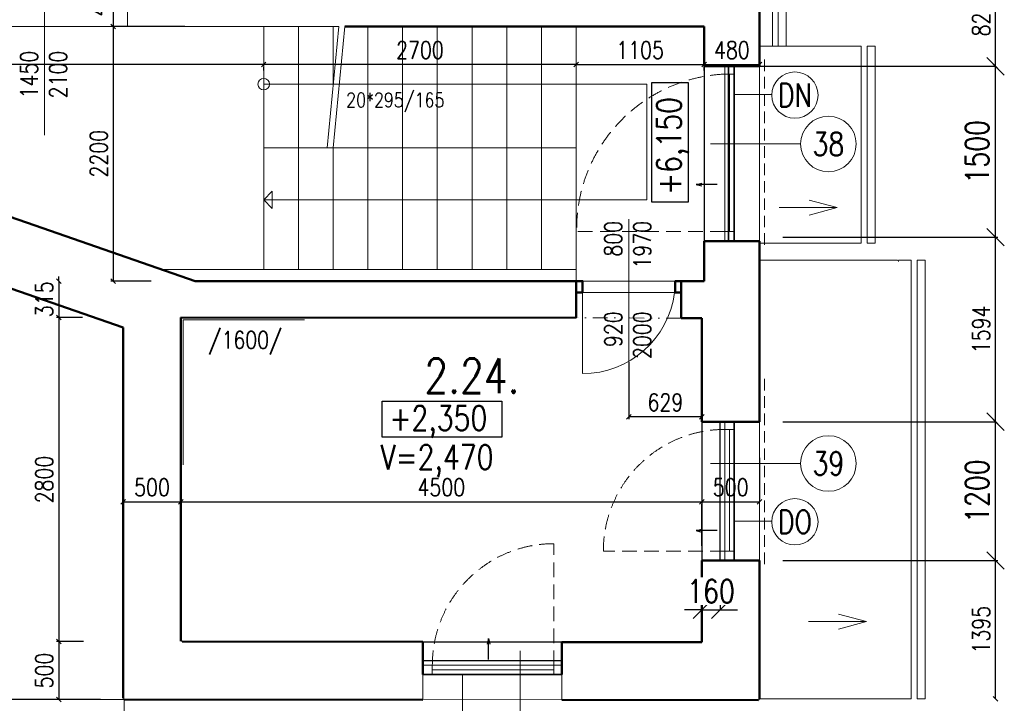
# Model space of a CAD drawing. Header units: millimetres. Extents: x -238874 to 551972, y -298952 to 658415.
# Tile 198 of 256: x 23075 to 31582, y 152673 to 158579. Entities that reach past the tile are written whole.
import ezdxf
from ezdxf.enums import TextEntityAlignment as Align

# ---------------------------------------------------------------- set-up
doc = ezdxf.new("R2010")
doc.units = ezdxf.units.MM
doc.header["$LTSCALE"] = 20
for name, pattern in [('DASHED', [0.75, 0.5, -0.25]), ('DIVIDE2', [15.875, 6.35, -3.175, 0, -3.175, 0, -3.175]), ('HIDDEN', [9.525, 6.35, -3.175])]:
    doc.linetypes.add(name, pattern=pattern)
for name, color, linetype in [('00_HEDVIKA _KRESBA', 1, 'Continuous'), ('CZ', 255, 'Continuous'), ('KOTY', 8, 'Continuous')]:
    doc.layers.add(name, color=color, linetype=linetype)
doc.layers.add('00_HEDVIKA_DEMOLICE', color=2, linetype='Continuous', lineweight=30, transparency=0.3)
doc.layers.add('CKOKNA OTEVÍRÁNÍ', color=51, linetype='HIDDEN', lineweight=18, transparency=0.5)
for name, color, linetype, lineweight in [('00_HEDVIKA_OBRYS', 1, 'Continuous', 50), ('CKBUBLINY', 1, 'Continuous', 18), ('CKBUBLINY DEMOLICE', 4, 'Continuous', 18), ('CKBUBLINY_POPIS', 3, 'Continuous', 25), ('CKKOTY', 3, 'Continuous', 18), ('CKOKNA', 30, 'Continuous', 18), ('CKSYMBOLY', 21, 'Continuous', 25), ('HEDVIKA_OKNA_PARAPET', 70, 'Continuous', 18), ('NOSNÉ', 8, 'Continuous', 50), ('PRUCHODY', 7, 'Continuous', 18)]:
    doc.layers.add(name, color=color, linetype=linetype, lineweight=lineweight)
doc.styles.add('SIMPLEX', font='SIMPLEX.shx', dxfattribs={"width": 0.8, "bigfont": 'CAD13.shx'})
doc.styles.get("Standard").update_dxf_attribs({"font": 'simplex.shx', "width": 0.8})
doc.dimstyles.new('CADKON', dxfattribs={"dimscale": 100, "dimtxt": 2, "dimasz": 1.5, "dimexe": 0, "dimexo": 2, "dimgap": 0.6, "dimtad": 1, "dimrnd": 1, "dimtxsty": 'Standard', "dimblk1": 'OBLIQUE', "dimblk2": 'OBLIQUE', "dimsah": 1, "dimcen": 2.5, "dimadec": 1, "dimazin": 2, "dimtfac": 1, "dimtix": 1, "dimtmove": 2, "dimatfit": 3, "dimldrblk": 'OPEN30', "dimfxl": 5, "dimtfill": 1, "dimtolj": 1, "dimarcsym": 0})
doc.dimstyles.new('CKA', dxfattribs={"dimtxt": 200, "dimasz": 40, "dimexe": 20, "dimexo": 0.2, "dimgap": 50, "dimtad": 1, "dimdec": 0, "dimrnd": 1, "dimzin": 0, "dimdsep": 46, "dimtxsty": 'Standard', "dimblk1": 'OBLIQUE', "dimblk2": 'OBLIQUE', "dimsah": 1, "dimcen": 0.09, "dimclrd": 253, "dimclre": 253, "dimclrt": 253, "dimadec": 0, "dimazin": 0, "dimtfac": 1, "dimtdec": 0, "dimtix": 1, "dimtmove": 2, "dimatfit": 3, "dimfxl": 1, "dimtolj": 1, "dimtzin": 0, "dimarcsym": 0})

# ---------------------------------------------------------------- blocks, each defined once
blk = doc.blocks.new('_OBLIQUE')
at = {"color": 0, "linetype": 'ByBlock'}
blk.add_line((-0.5, -0.5), (0.5, 0.5), dxfattribs=at)
blk = doc.blocks.new('*D1477')
at = {"layer": 'DEFPOINTS', "color": 0, "transparency": 16777216}
for p in [(18497.3, 157817.5), (15102.7, 152705.9), (23978, 152705.9)]:
    blk.add_point(p, dxfattribs=at)
at = {"layer": 'KOTY', "lineweight": -2, "transparency": 16777216}
for p, q in [((15102.7, 157817.5), (15102.7, 152705.9)), ((23597.2, 152705.9), (15082.7, 152705.9))]:
    blk.add_line(p, q, dxfattribs=at)
at = {"layer": 'KOTY', "lineweight": -2, "transparency": 16777216, "xscale": 40, "yscale": 40, "zscale": 40}
for p, rotation in [((15102.7, 157817.5), 90), ((15102.7, 152705.9), 270)]:
    blk.add_blockref('_OBLIQUE', p, dxfattribs=dict(at, rotation=rotation))
at = {"layer": 'KOTY', "transparency": 16777216, "insert": (14977.7, 155261.7), "char_height": 150, "attachment_point": 5, "rotation": 90, "style": 'SIMPLEX'}
blk.add_mtext('\\A1;5112', dxfattribs=at)
blk = doc.blocks.new('*D1478')
at = {"layer": 'DEFPOINTS', "color": 0, "transparency": 16777216}
for p in [(19728, 158520.7), (17881.3, 152705.9), (23978, 152705.9)]:
    blk.add_point(p, dxfattribs=at)
at = {"layer": 'KOTY', "lineweight": -2, "transparency": 16777216}
for p, q in [((17881.3, 158520.7), (17881.3, 152705.9)), ((23597.2, 152705.9), (17861.3, 152705.9))]:
    blk.add_line(p, q, dxfattribs=at)
at = {"layer": 'KOTY', "lineweight": -2, "transparency": 16777216, "xscale": 40, "yscale": 40, "zscale": 40}
for p, rotation in [((17881.3, 158520.7), 90), ((17881.3, 152705.9), 270)]:
    blk.add_blockref('_OBLIQUE', p, dxfattribs=dict(at, rotation=rotation))
at = {"layer": 'KOTY', "transparency": 16777216, "insert": (17756.3, 155613.3), "char_height": 150, "attachment_point": 5, "rotation": 90, "style": 'SIMPLEX'}
blk.add_mtext('\\A1;5815', dxfattribs=at)
blk = doc.blocks.new('*D1479')
at = {"layer": 'DEFPOINTS', "color": 0, "transparency": 16777216}
for p in [(23968, 155920), (22685.8, 152705.9), (23968, 152705.9)]:
    blk.add_point(p, dxfattribs=at)
at = {"layer": 'KOTY', "lineweight": -2, "transparency": 16777216}
for p, q in [((22685.8, 155920), (22685.8, 152705.9)), ((23587.2, 152705.9), (22665.8, 152705.9))]:
    blk.add_line(p, q, dxfattribs=at)
at = {"layer": 'KOTY', "lineweight": -2, "transparency": 16777216, "xscale": 40, "yscale": 40, "zscale": 40}
for p, rotation in [((22685.8, 155920), 90), ((22685.8, 152705.9), 270)]:
    blk.add_blockref('_OBLIQUE', p, dxfattribs=dict(at, rotation=rotation))
at = {"layer": 'KOTY', "transparency": 16777216, "insert": (22560.8, 154312.9), "char_height": 150, "attachment_point": 5, "rotation": 90, "style": 'SIMPLEX'}
blk.add_mtext('\\A1;3214', dxfattribs=at)
blk = doc.blocks.new('*D1480')
at = {"layer": 'DEFPOINTS', "color": 0, "transparency": 16777216}
for p in [(19728, 158520.7), (25182.8, 158520.7), (19728, 158191.3)]:
    blk.add_point(p, dxfattribs=at)
at = {"layer": 'KOTY', "lineweight": -2, "transparency": 16777216}
for p, q in [((25182.8, 158191.3), (19728, 158191.3)), ((19728, 158139.9), (19728, 158171.3))]:
    blk.add_line(p, q, dxfattribs=at)
at = {"layer": 'KOTY', "lineweight": -2, "transparency": 16777216, "xscale": 40, "yscale": 40, "zscale": 40, "rotation": 180}
blk.add_blockref('_OBLIQUE', (19728, 158191.3), dxfattribs=at)
at = {"layer": 'KOTY', "lineweight": -2, "transparency": 16777216, "xscale": 40, "yscale": 40, "zscale": 40}
blk.add_blockref('_OBLIQUE', (25182.8, 158191.3), dxfattribs=at)
at = {"layer": 'KOTY', "transparency": 16777216, "insert": (22455.4, 158316.3), "char_height": 150, "attachment_point": 5, "style": 'SIMPLEX'}
blk.add_mtext('\\A1;5455', dxfattribs=at)
blk = doc.blocks.new('*D1481')
at = {"layer": 'DEFPOINTS', "color": 0, "transparency": 16777216}
for p in [(24119.7, 156320.7), (23411.8, 156005.9), (23997.4, 156005.9)]:
    blk.add_point(p, dxfattribs=at)
at = {"layer": 'KOTY', "lineweight": -2, "transparency": 16777216}
for p, q in [((23411.8, 156320.7), (23411.8, 156360.7)), ((23411.8, 156320.7), (23411.8, 156005.9)), ((23616.7, 156005.9), (23391.8, 156005.9)), ((23411.8, 156005.9), (23411.8, 155965.9))]:
    blk.add_line(p, q, dxfattribs=at)
at = {"layer": 'KOTY', "lineweight": -2, "transparency": 16777216, "xscale": 40, "yscale": 40, "zscale": 40}
for p, rotation in [((23411.8, 156320.7), 270), ((23411.8, 156005.9), 90)]:
    blk.add_blockref('_OBLIQUE', p, dxfattribs=dict(at, rotation=rotation))
at = {"layer": 'KOTY', "transparency": 16777216, "insert": (23286.8, 156163.3), "char_height": 150, "attachment_point": 5, "rotation": 90, "style": 'SIMPLEX'}
blk.add_mtext('\\A1;315', dxfattribs=at)
blk = doc.blocks.new('*D1488')
at = {"layer": 'DEFPOINTS', "color": 0, "transparency": 16777216}
for p in [(24882.8, 158520.7), (23882.3, 156320.7), (24590.2, 156320.7)]:
    blk.add_point(p, dxfattribs=at)
at = {"layer": 'KOTY', "lineweight": -2, "transparency": 16777216}
for p, q in [((23882.3, 158520.7), (23882.3, 156320.7)), ((24209.5, 156320.7), (23862.3, 156320.7))]:
    blk.add_line(p, q, dxfattribs=at)
at = {"layer": 'KOTY', "lineweight": -2, "transparency": 16777216, "xscale": 40, "yscale": 40, "zscale": 40}
for p, rotation in [((23882.3, 158520.7), 90), ((23882.3, 156320.7), 270)]:
    blk.add_blockref('_OBLIQUE', p, dxfattribs=dict(at, rotation=rotation))
at = {"layer": 'KOTY', "transparency": 16777216, "insert": (23757.3, 157420.7), "char_height": 150, "attachment_point": 5, "rotation": 90, "style": 'SIMPLEX'}
blk.add_mtext('\\A1;2200', dxfattribs=at)
blk = doc.blocks.new('*D1489')
at = {"layer": 'DEFPOINTS', "color": 0, "transparency": 16777216}
for p in [(29468, 156699.4), (31507.2, 156699.4), (29468, 155105.9)]:
    blk.add_point(p, dxfattribs=at)
at = {"layer": 'KOTY', "lineweight": -2, "transparency": 16777216}
for p, q in [((29848.7, 156699.4), (31527.2, 156699.4)), ((31507.2, 155105.9), (31507.2, 156699.4))]:
    blk.add_line(p, q, dxfattribs=at)
at = {"layer": 'KOTY', "lineweight": -2, "transparency": 16777216, "xscale": 40, "yscale": 40, "zscale": 40}
for p, rotation in [((31507.2, 156699.4), 90), ((31507.2, 155105.9), 270)]:
    blk.add_blockref('_OBLIQUE', p, dxfattribs=dict(at, rotation=rotation))
at = {"layer": 'KOTY', "transparency": 16777216, "insert": (31382.2, 155902.6), "char_height": 150, "attachment_point": 5, "rotation": 90, "style": 'SIMPLEX'}
blk.add_mtext('\\A1;1594', dxfattribs=at)
blk = doc.blocks.new('*D1490')
at = {"layer": 'CKKOTY', "color": 0, "lineweight": -2, "transparency": 16777216}
for p, q in [((29456.7, 158175.7), (31507.2, 158175.7)), ((31507.2, 156699.4), (31507.2, 158175.7)), ((29668, 156699.4), (31507.2, 156699.4))]:
    blk.add_line(p, q, dxfattribs=at)
at = {"layer": 'DEFPOINTS', "color": 0, "transparency": 16777216}
for p in [(29256.7, 158175.7), (31507.2, 158175.7), (29468, 156699.4)]:
    blk.add_point(p, dxfattribs=at)
at = {"layer": 'CKKOTY', "color": 0, "lineweight": -2, "transparency": 16777216, "xscale": 150, "yscale": 150, "zscale": 150}
for p, rotation in [((31507.2, 158175.7), 90), ((31507.2, 156699.4), 270)]:
    blk.add_blockref('_OBLIQUE', p, dxfattribs=dict(at, rotation=rotation))
at = {"layer": 'CKKOTY', "color": 0, "transparency": 16777216, "insert": (31347.2, 157437.6), "char_height": 200, "attachment_point": 5, "rotation": 90, "bg_fill": 3, "box_fill_scale": 1.1, "bg_fill_color": 256, "bg_fill_true_color": 13158600, "bg_fill_transparency": 0}
blk.add_mtext('\\A1;1500', dxfattribs=at)
blk = doc.blocks.new('_Open30')
at = {"color": 0, "lineweight": -2}
for p, q in [((-1, 0.268), (0, 0)), ((0, 0), (-1, -0.268)), ((0, 0), (-1, 0))]:
    blk.add_line(p, q, dxfattribs=at)
blk = doc.blocks.new('*D1491')
at = {"layer": 'DEFPOINTS', "color": 0, "transparency": 16777216}
for p in [(28968, 154413.8), (28968, 154413.8), (24468, 154317.9)]:
    blk.add_point(p, dxfattribs=at)
at = {"layer": 'KOTY', "lineweight": -2, "transparency": 16777216}
for p, q in [((24468, 154413.8), (28968, 154413.8)), ((28968, 154033), (28968, 154393.8))]:
    blk.add_line(p, q, dxfattribs=at)
at = {"layer": 'KOTY', "lineweight": -2, "transparency": 16777216, "xscale": 40, "yscale": 40, "zscale": 40, "rotation": 180}
blk.add_blockref('_OBLIQUE', (24468, 154413.8), dxfattribs=at)
at = {"layer": 'KOTY', "lineweight": -2, "transparency": 16777216, "xscale": 40, "yscale": 40, "zscale": 40}
blk.add_blockref('_OBLIQUE', (28968, 154413.8), dxfattribs=at)
at = {"layer": 'KOTY', "transparency": 16777216, "insert": (26718, 154538.8), "char_height": 150, "attachment_point": 5, "style": 'SIMPLEX'}
blk.add_mtext('\\A1;4500', dxfattribs=at)
blk = doc.blocks.new('*D1495')
at = {"layer": 'DEFPOINTS', "color": 0, "transparency": 16777216}
for p in [(23997.4, 156005.9), (23411.8, 153205.9), (24007.4, 153205.9)]:
    blk.add_point(p, dxfattribs=at)
at = {"layer": 'KOTY', "lineweight": -2, "transparency": 16777216}
for p, q in [((23411.8, 156005.9), (23411.8, 153205.9)), ((23626.7, 153205.9), (23391.8, 153205.9))]:
    blk.add_line(p, q, dxfattribs=at)
at = {"layer": 'KOTY', "lineweight": -2, "transparency": 16777216, "xscale": 40, "yscale": 40, "zscale": 40}
for p, rotation in [((23411.8, 156005.9), 90), ((23411.8, 153205.9), 270)]:
    blk.add_blockref('_OBLIQUE', p, dxfattribs=dict(at, rotation=rotation))
at = {"layer": 'KOTY', "transparency": 16777216, "insert": (23286.8, 154605.9), "char_height": 150, "attachment_point": 5, "rotation": 90, "style": 'SIMPLEX'}
blk.add_mtext('\\A1;2800', dxfattribs=at)
blk = doc.blocks.new('*D1496')
at = {"layer": 'DEFPOINTS', "color": 0, "transparency": 16777216}
for p in [(24007.4, 153205.9), (23393.3, 152706), (23411.8, 152706)]:
    blk.add_point(p, dxfattribs=at)
at = {"layer": 'KOTY', "lineweight": -2, "transparency": 16777216}
for p, q in [((23411.8, 153205.9), (23411.8, 152706)), ((23774, 152706), (23431.8, 152706))]:
    blk.add_line(p, q, dxfattribs=at)
at = {"layer": 'KOTY', "lineweight": -2, "transparency": 16777216, "xscale": 40, "yscale": 40, "zscale": 40}
for p, rotation in [((23411.8, 153205.9), 90), ((23411.8, 152706), 270)]:
    blk.add_blockref('_OBLIQUE', p, dxfattribs=dict(at, rotation=rotation))
at = {"layer": 'KOTY', "transparency": 16777216, "insert": (23286.8, 152955.9), "char_height": 150, "attachment_point": 5, "rotation": 90, "style": 'SIMPLEX'}
blk.add_mtext('\\A1;500', dxfattribs=at)
blk = doc.blocks.new('*D1497')
at = {"layer": 'DEFPOINTS', "color": 0, "transparency": 16777216}
for p in [(24468, 154413.8), (23968, 154317.9), (24468, 154317.9)]:
    blk.add_point(p, dxfattribs=at)
at = {"layer": 'KOTY', "lineweight": -2, "transparency": 16777216}
for p, q in [((24468, 154698.7), (24468, 154433.8)), ((23968, 154413.8), (24468, 154413.8))]:
    blk.add_line(p, q, dxfattribs=at)
at = {"layer": 'KOTY', "lineweight": -2, "transparency": 16777216, "xscale": 40, "yscale": 40, "zscale": 40, "rotation": 180}
blk.add_blockref('_OBLIQUE', (23968, 154413.8), dxfattribs=at)
at = {"layer": 'KOTY', "lineweight": -2, "transparency": 16777216, "xscale": 40, "yscale": 40, "zscale": 40}
blk.add_blockref('_OBLIQUE', (24468, 154413.8), dxfattribs=at)
at = {"layer": 'KOTY', "transparency": 16777216, "insert": (24218, 154538.8), "char_height": 150, "attachment_point": 5, "style": 'SIMPLEX'}
blk.add_mtext('\\A1;500', dxfattribs=at)
blk = doc.blocks.new('*D1498')
at = {"layer": 'DEFPOINTS', "color": 0, "transparency": 16777216}
for p in [(29468, 153905.9), (31507.2, 153905.9), (29468, 152710.9)]:
    blk.add_point(p, dxfattribs=at)
at = {"layer": 'KOTY', "lineweight": -2, "transparency": 16777216}
for p, q in [((29848.7, 153905.9), (31527.2, 153905.9)), ((31507.2, 152710.9), (31507.2, 153905.9))]:
    blk.add_line(p, q, dxfattribs=at)
at = {"layer": 'KOTY', "lineweight": -2, "transparency": 16777216, "xscale": 40, "yscale": 40, "zscale": 40}
for p, rotation in [((31507.2, 153905.9), 90), ((31507.2, 152710.9), 270)]:
    blk.add_blockref('_OBLIQUE', p, dxfattribs=dict(at, rotation=rotation))
at = {"layer": 'KOTY', "transparency": 16777216, "insert": (31382.2, 153308.4), "char_height": 150, "attachment_point": 5, "rotation": 90, "style": 'SIMPLEX'}
blk.add_mtext('\\A1;1395', dxfattribs=at)
blk = doc.blocks.new('*D1500')
at = {"layer": 'DEFPOINTS', "color": 0, "transparency": 16777216}
for p in [(28968, 154413.8), (29468, 154413.8), (29468, 154413.8)]:
    blk.add_point(p, dxfattribs=at)
at = {"layer": 'KOTY', "lineweight": -2, "transparency": 16777216}
for p, q in [((29468, 154794.5), (29468, 154433.8)), ((28968, 154413.8), (29468, 154413.8))]:
    blk.add_line(p, q, dxfattribs=at)
at = {"layer": 'KOTY', "lineweight": -2, "transparency": 16777216, "xscale": 40, "yscale": 40, "zscale": 40, "rotation": 180}
blk.add_blockref('_OBLIQUE', (28968, 154413.8), dxfattribs=at)
at = {"layer": 'KOTY', "lineweight": -2, "transparency": 16777216, "xscale": 40, "yscale": 40, "zscale": 40}
blk.add_blockref('_OBLIQUE', (29468, 154413.8), dxfattribs=at)
at = {"layer": 'KOTY', "transparency": 16777216, "insert": (29218, 154538.8), "char_height": 150, "attachment_point": 5, "style": 'SIMPLEX'}
blk.add_mtext('\\A1;500', dxfattribs=at)
blk = doc.blocks.new('*D1501')
at = {"layer": 'CKKOTY', "color": 0, "lineweight": -2, "transparency": 16777216}
for p, q in [((29668, 155105.9), (31507.2, 155105.9)), ((31507.2, 153905.9), (31507.2, 155105.9)), ((29668, 153905.9), (31507.2, 153905.9))]:
    blk.add_line(p, q, dxfattribs=at)
at = {"layer": 'DEFPOINTS', "color": 0, "transparency": 16777216}
for p in [(29468, 155105.9), (31507.2, 155105.9), (29468, 153905.9)]:
    blk.add_point(p, dxfattribs=at)
at = {"layer": 'CKKOTY', "color": 0, "lineweight": -2, "transparency": 16777216, "xscale": 150, "yscale": 150, "zscale": 150}
for p, rotation in [((31507.2, 155105.9), 90), ((31507.2, 153905.9), 270)]:
    blk.add_blockref('_OBLIQUE', p, dxfattribs=dict(at, rotation=rotation))
at = {"layer": 'CKKOTY', "color": 0, "transparency": 16777216, "insert": (31347.2, 154505.9), "char_height": 200, "attachment_point": 5, "rotation": 90, "bg_fill": 3, "box_fill_scale": 1.1, "bg_fill_color": 256, "bg_fill_true_color": 13158600, "bg_fill_transparency": 0}
blk.add_mtext('\\A1;1200', dxfattribs=at)
blk = doc.blocks.new('*D1502')
at = {"layer": 'DEFPOINTS', "color": 0, "transparency": 16777216}
for p in [(28339, 156001.2), (28968, 156001.2), (28339, 155147.7)]:
    blk.add_point(p, dxfattribs=at)
at = {"layer": 'KOTY', "lineweight": -2, "transparency": 16777216}
for p, q in [((28339, 155620.4), (28339, 155127.7)), ((28968, 155147.7), (28339, 155147.7))]:
    blk.add_line(p, q, dxfattribs=at)
at = {"layer": 'KOTY', "lineweight": -2, "transparency": 16777216, "xscale": 40, "yscale": 40, "zscale": 40, "rotation": 180}
blk.add_blockref('_OBLIQUE', (28339, 155147.7), dxfattribs=at)
at = {"layer": 'KOTY', "lineweight": -2, "transparency": 16777216, "xscale": 40, "yscale": 40, "zscale": 40}
blk.add_blockref('_OBLIQUE', (28968, 155147.7), dxfattribs=at)
at = {"layer": 'KOTY', "transparency": 16777216, "insert": (28653.5, 155272.7), "char_height": 150, "attachment_point": 5, "style": 'SIMPLEX'}
blk.add_mtext('\\A1;629', dxfattribs=at)
blk = doc.blocks.new('*D1503')
at = {"layer": 'DEFPOINTS', "color": 0, "transparency": 16777216}
for p in [(25182.8, 158520.7), (27882.8, 158520.7), (25182.8, 158191.3)]:
    blk.add_point(p, dxfattribs=at)
at = {"layer": 'KOTY', "lineweight": -2, "transparency": 16777216}
for p, q in [((27882.8, 158191.3), (25182.8, 158191.3)), ((25182.8, 158139.9), (25182.8, 158171.3))]:
    blk.add_line(p, q, dxfattribs=at)
at = {"layer": 'KOTY', "lineweight": -2, "transparency": 16777216, "xscale": 40, "yscale": 40, "zscale": 40, "rotation": 180}
blk.add_blockref('_OBLIQUE', (25182.8, 158191.3), dxfattribs=at)
at = {"layer": 'KOTY', "lineweight": -2, "transparency": 16777216, "xscale": 40, "yscale": 40, "zscale": 40}
blk.add_blockref('_OBLIQUE', (27882.8, 158191.3), dxfattribs=at)
at = {"layer": 'KOTY', "transparency": 16777216, "insert": (26532.8, 158316.3), "char_height": 150, "attachment_point": 5, "style": 'SIMPLEX'}
blk.add_mtext('\\A1;2700', dxfattribs=at)
blk = doc.blocks.new('*D1508')
at = {"layer": 'DEFPOINTS', "color": 0, "transparency": 16777216}
for p in [(27118, 159000.9), (23882.3, 158520.7), (24882.8, 158520.7)]:
    blk.add_point(p, dxfattribs=at)
at = {"layer": 'KOTY', "lineweight": -2, "transparency": 16777216}
for p, q in [((23882.3, 159000.9), (23882.3, 158520.7)), ((24502, 158520.7), (23862.3, 158520.7))]:
    blk.add_line(p, q, dxfattribs=at)
at = {"layer": 'KOTY', "lineweight": -2, "transparency": 16777216, "xscale": 40, "yscale": 40, "zscale": 40}
for p, rotation in [((23882.3, 159000.9), 90), ((23882.3, 158520.7), 270)]:
    blk.add_blockref('_OBLIQUE', p, dxfattribs=dict(at, rotation=rotation))
at = {"layer": 'KOTY', "transparency": 16777216, "insert": (23757.3, 158760.8), "char_height": 150, "attachment_point": 5, "rotation": 90, "style": 'SIMPLEX'}
blk.add_mtext('\\A1;480', dxfattribs=at)
blk = doc.blocks.new('*D1517')
at = {"layer": 'DEFPOINTS', "color": 0, "transparency": 16777216}
for p in [(28988, 158520.7), (29468, 158191.3), (29468, 158175.7)]:
    blk.add_point(p, dxfattribs=at)
at = {"layer": 'KOTY', "lineweight": -2, "transparency": 16777216}
for p, q in [((29468, 158556.5), (29468, 158211.3)), ((28988, 158191.3), (29468, 158191.3))]:
    blk.add_line(p, q, dxfattribs=at)
at = {"layer": 'KOTY', "lineweight": -2, "transparency": 16777216, "xscale": 40, "yscale": 40, "zscale": 40, "rotation": 180}
blk.add_blockref('_OBLIQUE', (28988, 158191.3), dxfattribs=at)
at = {"layer": 'KOTY', "lineweight": -2, "transparency": 16777216, "xscale": 40, "yscale": 40, "zscale": 40}
blk.add_blockref('_OBLIQUE', (29468, 158191.3), dxfattribs=at)
at = {"layer": 'KOTY', "transparency": 16777216, "insert": (29228, 158316.3), "char_height": 150, "attachment_point": 5, "style": 'SIMPLEX'}
blk.add_mtext('\\A1;480', dxfattribs=at)
blk = doc.blocks.new('*D1518')
at = {"layer": 'DEFPOINTS', "color": 0, "transparency": 16777216}
for p in [(29468, 159000.9), (31507.2, 159000.9), (29256.7, 158175.7)]:
    blk.add_point(p, dxfattribs=at)
at = {"layer": 'KOTY', "lineweight": -2, "transparency": 16777216}
for p, q in [((29848.7, 159000.9), (31527.2, 159000.9)), ((31507.2, 158175.7), (31507.2, 159000.9))]:
    blk.add_line(p, q, dxfattribs=at)
at = {"layer": 'KOTY', "lineweight": -2, "transparency": 16777216, "xscale": 40, "yscale": 40, "zscale": 40}
for p, rotation in [((31507.2, 159000.9), 90), ((31507.2, 158175.7), 270)]:
    blk.add_blockref('_OBLIQUE', p, dxfattribs=dict(at, rotation=rotation))
at = {"layer": 'KOTY', "transparency": 16777216, "insert": (31382.2, 158588.3), "char_height": 150, "attachment_point": 5, "rotation": 90, "style": 'SIMPLEX'}
blk.add_mtext('\\A1;825', dxfattribs=at)
blk = doc.blocks.new('*D1519')
at = {"layer": 'DEFPOINTS', "color": 0, "transparency": 16777216}
for p in [(27882.8, 158520.7), (28988, 158520.7), (28988, 158191.3)]:
    blk.add_point(p, dxfattribs=at)
at = {"layer": 'KOTY', "lineweight": -2, "transparency": 16777216}
for p, q in [((27882.8, 158191.3), (28988, 158191.3)), ((28988, 158139.9), (28988, 158171.3))]:
    blk.add_line(p, q, dxfattribs=at)
at = {"layer": 'KOTY', "lineweight": -2, "transparency": 16777216, "xscale": 40, "yscale": 40, "zscale": 40, "rotation": 180}
blk.add_blockref('_OBLIQUE', (27882.8, 158191.3), dxfattribs=at)
at = {"layer": 'KOTY', "lineweight": -2, "transparency": 16777216, "xscale": 40, "yscale": 40, "zscale": 40}
blk.add_blockref('_OBLIQUE', (28988, 158191.3), dxfattribs=at)
at = {"layer": 'KOTY', "transparency": 16777216, "insert": (28435.4, 158316.3), "char_height": 150, "attachment_point": 5, "style": 'SIMPLEX'}
blk.add_mtext('\\A1;1105', dxfattribs=at)
blk = doc.blocks.new('*D3592')
at = {"layer": 'CKKOTY', "color": 0, "lineweight": -2, "transparency": 16777216}
for p, q in [((28968, 153705.9), (28968, 153481.1)), ((29128, 153705.9), (29128, 153481.1)), ((28968, 153481.1), (28818, 153481.1)), ((28968, 153481.1), (29128, 153481.1)), ((29128, 153481.1), (29278, 153481.1))]:
    blk.add_line(p, q, dxfattribs=at)
at = {"layer": 'DEFPOINTS', "color": 0, "transparency": 16777216}
for p in [(28968, 153905.9), (29128, 153905.9)]:
    blk.add_point(p, dxfattribs=at)
at = {"layer": 'CKKOTY', "color": 0, "lineweight": -2, "transparency": 16777216, "xscale": 150, "yscale": 150, "zscale": 150}
blk.add_blockref('_OBLIQUE', (28968, 153481.1), dxfattribs=at)
at = {"layer": 'CKKOTY', "color": 0, "lineweight": -2, "transparency": 16777216, "xscale": 150, "yscale": 150, "zscale": 150, "rotation": 180}
blk.add_blockref('_OBLIQUE', (29128, 153481.1), dxfattribs=at)
at = {"layer": 'CKKOTY', "color": 0, "transparency": 16777216, "insert": (29048, 153641.1), "char_height": 200, "attachment_point": 5, "bg_fill": 3, "box_fill_scale": 1.1, "bg_fill_color": 256, "bg_fill_true_color": 13158600, "bg_fill_transparency": 0}
blk.add_mtext('\\A1;160', dxfattribs=at)
at = {"layer": 'DEFPOINTS', "color": 0, "transparency": 16777216}
blk.add_point((29128, 153481.1), dxfattribs=at)
blk = doc.blocks.new('*U3302')
at = {"color": 0, "linetype": 'ByBlock', "lineweight": -2}
for p, q in [((-225, 0), (-80, 0)), ((225, 0), (103, 30)), ((225, 0), (103, -30)), ((-80, 0), (27, 0)), ((27, 0), (225, 0))]:
    blk.add_line(p, q, dxfattribs=at)
at = {"color": 0, "linetype": 'Continuous', "lineweight": -2, "flags": 8}
blk.add_attdef('SPÁD', text='', height=100, dxfattribs=at).set_placement((0, 40), align=Align.CENTER)
blk = doc.blocks.new('CK_BUBBLE_1_0_0')
at = {"color": 0, "linetype": 'ByBlock', "lineweight": -2}
blk.add_circle((0, 0), 1, dxfattribs=at)

msp = doc.modelspace()

# ---------------------------------------------------------------- linework, layer by layer
at = {"layer": '00_HEDVIKA _KRESBA'}
for p, q in [((28987.962, 158175.708), (28987.962, 156665.708)), ((28967.962, 155105.863), (28967.962, 153905.863)), ((27757.962, 153201.968), (26557.962, 153201.968))]:
    msp.add_line(p, q, dxfattribs=at)
at = {"layer": '00_HEDVIKA_DEMOLICE'}
for p, q in [((29198.34, 158175.708), (29198.34, 156665.708)), ((29198.34, 156665.708), (29198.34, 158175.708)), ((29127.962, 153905.863), (29127.962, 155105.863)), ((29248.34, 155105.863), (29248.34, 153905.863)), ((29248.34, 153905.863), (29248.34, 155105.863)), ((26557.962, 153041.968), (27757.962, 153041.968)), ((27757.962, 152921.59), (26557.962, 152921.59)), ((26557.962, 152921.59), (27757.962, 152921.59))]:
    msp.add_line(p, q, dxfattribs=at)
at = {"layer": '00_HEDVIKA_OBRYS'}
for points in [[(29248.34, 155105.863), (28967.962, 155105.863)], [(29248.34, 153905.863), (28967.962, 153905.863)], [(26557.962, 152921.59), (26557.962, 153201.968)], [(27757.962, 152921.59), (27757.962, 153201.968)]]:
    msp.add_lwpolyline(points, dxfattribs=at)
at = {"layer": 'CKBUBLINY'}
msp.add_line((27397.962, 152347.508), (27397.962, 153125.938), dxfattribs=at)
at = {"layer": 'CKBUBLINY DEMOLICE'}
msp.add_line((26899.69, 152596.669), (26899.69, 152921.59), dxfattribs=at)
at = {"layer": 'CKOKNA'}
for p, q in [((29168.34, 158108.708), (29168.34, 158175.708)), ((29168.34, 156747.708), (29168.34, 158108.708)), ((29208.34, 156747.708), (29208.34, 158108.708)), ((29168.34, 156747.708), (29168.34, 156665.708)), ((29168.34, 155038.863), (29168.34, 155105.863)), ((29248.34, 155105.863), (29168.34, 155105.863)), ((29248.34, 155038.863), (29248.34, 155105.863)), ((29168.34, 153987.863), (29168.34, 155038.863)), ((29248.34, 155038.863), (29168.34, 155038.863)), ((29208.34, 153987.863), (29208.34, 155038.863)), ((29248.34, 153987.863), (29248.34, 155038.863)), ((29168.34, 153987.863), (29168.34, 153905.863)), ((29248.34, 153987.863), (29168.34, 153987.863)), ((29248.34, 153987.863), (29248.34, 153905.863)), ((29248.34, 153905.863), (29168.34, 153905.863)), ((26639.962, 153001.59), (26557.962, 153001.59)), ((26557.962, 152921.59), (26557.962, 153001.59)), ((26639.962, 153001.59), (27690.962, 153001.59)), ((26639.962, 152921.59), (26639.962, 153001.59)), ((27690.962, 152921.59), (27690.962, 153001.59)), ((27690.962, 153001.59), (27757.962, 153001.59)), ((27757.962, 152921.59), (27757.962, 153001.59)), ((26639.962, 152921.59), (26557.962, 152921.59)), ((26639.962, 152961.59), (27690.962, 152961.59)), ((26639.962, 152921.59), (27690.962, 152921.59)), ((27690.962, 152921.59), (27757.962, 152921.59))]:
    msp.add_line(p, q, dxfattribs=at)
at = {"layer": 'CKOKNA OTEVÍRÁNÍ'}
for p, q in [((29168.34, 156747.708), (27887.266, 156747.708)), ((27690.962, 153001.59), (27690.962, 154051.883)), ((29167.987, 153987.863), (28117.694, 153987.863))]:
    msp.add_line(p, q, dxfattribs=at)
for centre, radius, start, end in [((29227.851, 156769.271), 1340.759, 92.5439777, 180.9214921), ((29168.694, 153987.863), 1051, 90.0192719, 180), ((27690.962, 153000.883), 1051, 90, 179.9807281)]:
    msp.add_arc(centre, radius, start, end, dxfattribs=at)
at = {"layer": 'CZ', "color": 7}
for points in [[(28537.748, 157002.649), (28537.748, 158036.132), (28850.219, 158036.132), (28850.219, 157002.649)], [(26207.281, 155284.029), (27240.764, 155284.029), (27240.764, 154971.559), (26207.281, 154971.559)]]:
    msp.add_lwpolyline(points, close=True, dxfattribs=at)
at = {"layer": 'HEDVIKA_OKNA_PARAPET'}
for p, q in [((28990.189, 158175.708), (28990.189, 156665.708)), ((28967.962, 155105.863), (28967.962, 153905.863)), ((27757.962, 153201.968), (26557.962, 153201.968))]:
    msp.add_line(p, q, dxfattribs=at)
at = {"layer": 'NOSNÉ'}
for p, q in [((25882.79, 158520.708), (28987.962, 158520.708)), ((28987.962, 158175.708), (28987.962, 158520.708)), ((18497.296, 157817.49), (23967.962, 155919.974)), ((22907.962, 156904.211), (23207.962, 156800.155)), ((23207.962, 156800.155), (24590.24, 156320.708)), ((28987.962, 156320.708), (28987.962, 156665.708)), ((29467.962, 156500.863), (29467.962, 155105.863)), ((24590.24, 156320.708), (27938.955, 156320.708)), ((27882.698, 156320.708), (27882.428, 156001.992)), ((28738.955, 156320.708), (28738.955, 156220.708)), ((28738.955, 156320.708), (28987.962, 156320.708)), ((28788.973, 156320.708), (28788.702, 156001.191)), ((28738.955, 156220.708), (28788.955, 156220.708)), ((27882.408, 156002.072), (24467.962, 156005.874)), ((24467.962, 153210.863), (24467.962, 156005.874)), ((24467.962, 153210.863), (24467.962, 156000.863)), ((24467.962, 153215.863), (24467.962, 155995.863)), ((28788.702, 156001.191), (28967.962, 156001.191)), ((28967.962, 155605.863), (28967.962, 156001.191)), ((23967.962, 152715.863), (23967.962, 155919.974)), ((28967.962, 155605.863), (28967.962, 155105.863)), ((28967.962, 155105.863), (29467.962, 155105.863)), ((28967.962, 153905.863), (28967.962, 153200.852)), ((28967.962, 153905.863), (29467.962, 153905.863)), ((29467.962, 153905.863), (29467.962, 152710.863)), ((26557.962, 153203.541), (24477.962, 153205.863)), ((28967.962, 153200.852), (27757.962, 153202.425)), ((26557.962, 152703.509), (23977.962, 152705.863)), ((29457.962, 152700.863), (27757.962, 152702.596))]:
    msp.add_line(p, q, dxfattribs=at)
for points in [[(27938.955, 156220.708), (27882.698, 156220.708), (27882.698, 156320.708), (27938.955, 156320.708)], [(28738.955, 156220.708), (28788.973, 156220.708), (28788.973, 156320.708), (28738.955, 156320.708)]]:
    msp.add_lwpolyline(points, close=True, dxfattribs=at)
at = {"layer": 'PRUCHODY', "linetype": 'Continuous'}
for p, q in [((29577.962, 165600.863), (29577.962, 158349.398)), ((29627.962, 165600.863), (29627.962, 158349.398)), ((29697.962, 165600.863), (29697.962, 158349.398)), ((25182.79, 158520.708), (25182.79, 157470.708)), ((25482.79, 158520.708), (25482.79, 157470.708)), ((25732.539, 157470.708), (25832.54, 158520.708)), ((25782.79, 158520.708), (25782.79, 158023.936)), ((25782.79, 157470.708), (25882.79, 158520.708)), ((26082.79, 158520.708), (26082.79, 157470.708)), ((26382.79, 158520.708), (26382.79, 157470.708)), ((26682.79, 158520.708), (26682.79, 157470.708)), ((26982.79, 158520.708), (26982.79, 157470.708)), ((27282.79, 158520.708), (27282.79, 157470.708)), ((27582.79, 158520.708), (27582.79, 157470.708)), ((27882.79, 158520.708), (27882.79, 157470.708)), ((30346.024, 156649.398), (30346.024, 158349.398)), ((30346.024, 156649.398), (30346.024, 158349.398)), ((30396.024, 156649.398), (30396.024, 158350.118)), ((30466.024, 156649.398), (30466.024, 158350.118)), ((25182.79, 157470.708), (25182.79, 156420.708)), ((25182.79, 156420.708), (25182.79, 157470.708)), ((25482.79, 157470.708), (25482.79, 156420.708)), ((25482.79, 156420.708), (25482.79, 157470.708)), ((25782.79, 157470.708), (25782.79, 156420.708)), ((25882.79, 157470.708), (27882.79, 157470.708)), ((26082.79, 156420.708), (26082.79, 157470.708)), ((26382.79, 156420.708), (26382.79, 157470.708)), ((26682.79, 156420.708), (26682.79, 157470.708)), ((26982.79, 156420.708), (26982.79, 157470.708)), ((27282.79, 156420.708), (27282.79, 157470.708)), ((27582.79, 156420.708), (27582.79, 157470.708)), ((27882.79, 157470.708), (27882.79, 156320.708)), ((30777.962, 154605.863), (30777.962, 156500.863)), ((30827.962, 154605.863), (30827.962, 156501.583)), ((30897.962, 154605.863), (30897.962, 156501.583)), ((30777.962, 154605.863), (30777.962, 152710.863)), ((30827.962, 154605.863), (30827.962, 152710.143)), ((30897.962, 154605.863), (30897.962, 152710.143))]:
    msp.add_line(p, q, dxfattribs=at)
at = {"layer": 'PRUCHODY'}
for p, q in [((23287.962, 157582.161), (23287.962, 160089.687)), ((24004.772, 159335.708), (24004.772, 158520.708)), ((22469.772, 158520.708), (24069.772, 158520.708)), ((23544.945, 158520.708), (25832.54, 158520.708)), ((29467.962, 158349.398), (30346.024, 158349.398)), ((30396.024, 158350.118), (30466.024, 158350.118)), ((27882.79, 158021.439), (25182.79, 158021.439)), ((27882.79, 158021.439), (28492.539, 158021.439)), ((28492.539, 158021.439), (28492.539, 157022.905)), ((25732.539, 157470.708), (25182.79, 157470.708)), ((25782.79, 157470.708), (25732.539, 157470.708)), ((25882.79, 157470.708), (25782.79, 157470.708)), ((25182.79, 157022.905), (25256.313, 157096.868)), ((25256.313, 157096.868), (25256.313, 157022.905)), ((27882.79, 157022.905), (25182.79, 157022.905)), ((25182.79, 157022.905), (25256.313, 156948.942)), ((25256.313, 156948.942), (25256.313, 157022.905)), ((27882.79, 157022.905), (28492.539, 157022.905)), ((28339.046, 156853.922), (28339.046, 155147.66)), ((29467.962, 156500.863), (30657.962, 156500.863)), ((30667.962, 156500.863), (30777.962, 156500.863)), ((30827.962, 156501.583), (30897.962, 156501.583)), ((30827.962, 156501.583), (30897.962, 156501.583)), ((24301.933, 156420.708), (27882.79, 156420.708)), ((28788.955, 156320.708), (27888.955, 156320.708)), ((27938.955, 156320.708), (27938.955, 155520.708)), ((28738.955, 156220.708), (27882.607, 156220.708)), ((24487.962, 154733.518), (24487.962, 155985.852)), ((25534.056, 155984.687), (24487.962, 155985.852)), ((30391.119, 153379.021), (30149.056, 153443.882)), ((29889.914, 153379.021), (30391.119, 153379.021)), ((30391.119, 153379.021), (30149.056, 153314.161)), ((26557.962, 153201.968), (26557.962, 152708.91)), ((27757.962, 153200.852), (27757.962, 152708.91)), ((23977.962, 152705.863), (22592.11, 152705.863)), ((23977.962, 152705.863), (23977.962, 150968.507)), ((27757.962, 152702.596), (26557.962, 152708.91)), ((29467.962, 152710.863), (30667.962, 152710.863)), ((30667.962, 152710.863), (30777.962, 152710.863)), ((30827.962, 152710.143), (30897.962, 152710.143))]:
    msp.add_line(p, q, dxfattribs=at)
at = {"layer": 'PRUCHODY', "linetype": 'DIVIDE2'}
for p, q in [((29467.962, 158349.398), (30346.024, 158349.398)), ((28788.702, 156001.191), (27882.428, 156002.072))]:
    msp.add_line(p, q, dxfattribs=at)
at = {"layer": 'PRUCHODY'}
msp.add_circle((25182.79, 158021.439), 50, dxfattribs=at)
for centre, radius, start, end in [((30657.962, 156490.863), 10, 0, 90), ((27938.955, 156320.708), 800, 270, 352.8192442), ((23957.962, 155647.313), 10, 0, 70.8707552), ((24477.962, 153215.863), 10, 180, 270), ((23977.962, 152715.863), 10, 180, 270), ((29457.962, 152710.863), 10, 270, 0)]:
    msp.add_arc(centre, radius, start, end, dxfattribs=at)

# ---------------------------------------------------------------- block references
at = {"layer": 'CKSYMBOLY', "xscale": -0.4, "yscale": 0.4, "zscale": 0.4}
for p in [(29010.957, 157153.923), (29010.957, 154164.361)]:
    msp.add_blockref('*U3302', p, dxfattribs=at)
at = {"layer": 'CKSYMBOLY', "xscale": -0.4, "yscale": 0.4, "zscale": 0.4, "rotation": 270}
msp.add_blockref('*U3302', (27124.99, 153141.917), dxfattribs=at)

# ---------------------------------------------------------------- texts
at = {"layer": 'CZ', "color": 7, "attachment_point": 1}
for s, insert, char_height, width in [('20*295/165', (25895.42, 157946.761), 125, 2079.9), ('/1600/', (24704.806, 155887.605), 150, 779.2), ('+2,350', (26270.169, 155242.826), 212.5, 1666.9), ('V=2,470', (26192.183, 154905.793), 212.5, 3214.5)]:
    msp.add_mtext(s, dxfattribs=dict(at, insert=insert, char_height=char_height, width=width))
at = {"layer": 'CZ', "color": 7, "insert": (28578.952, 157065.538), "char_height": 212.5, "width": 1666.9, "attachment_point": 1, "rotation": 90}
msp.add_mtext('+6,150', dxfattribs=at)
at = {"layer": 'CZ', "color": 6, "linetype": 'Continuous', "lineweight": 30, "insert": (26570.612, 155652.792), "char_height": 300, "width": 1830.1, "attachment_point": 1}
msp.add_mtext('2.24.', dxfattribs=at)
at = {"layer": 'KOTY', "char_height": 150, "width": 921.6, "attachment_point": 3, "rotation": 90}
for s, insert in [('1450\\P2100', (23081.017, 158309.84)), ('800\\P1970', (28128.62, 156840.113)), ('920\\P2000', (28128.62, 156058.946))]:
    msp.add_mtext(s, dxfattribs=dict(at, insert=insert))

# ---------------------------------------------------------------- dimensions: what is measured, and where the dimension line sits
at = {"layer": 'KOTY'}
for base, p1, p2, angle, text, picture, middle in [((23882.275, 158520.708), (27117.962, 159000.863), (24882.79, 158520.708), 270, '480', '*D1508', (23757.275, 158760.785)), ((17881.283, 152705.863), (19727.962, 158520.708), (23977.962, 152705.863), 270, '5815', '*D1478', (17756.283, 155613.285)), ((19727.962, 158191.257), (25182.79, 158520.708), (19727.962, 158520.708), 180, '5455', '*D1480', (22455.376, 158316.257)), ((23882.275, 156320.708), (24882.79, 158520.708), (24590.24, 156320.708), 270, '2200', '*D1488', (23757.275, 157420.708)), ((25182.79, 158191.257), (27882.79, 158520.708), (25182.79, 158520.708), 180, '2700', '*D1503', (26532.79, 158316.257)), ((28987.962, 158191.257), (27882.79, 158520.708), (28987.962, 158520.708), 180, '1105', '*D1519', (28435.376, 158316.257)), ((15102.744, 152705.863), (18497.296, 157817.49), (23977.962, 152705.863), 90, '5112', '*D1477', (14977.744, 155261.676)), ((31507.166, 156699.398), (29467.962, 155105.863), (29467.962, 156699.398), 270, '1594', '*D1489', (31382.166, 155902.631)), ((23411.75, 156005.874), (24119.715, 156320.708), (23997.437, 156005.874), 270, '315', '*D1481', (23286.75, 156163.291)), ((23411.75, 153205.863), (23997.437, 156005.874), (24007.437, 153205.863), 270, '2800', '*D1495', (23286.75, 154605.868)), ((28339.046, 155147.66), (28967.962, 156001.191), (28339.046, 156001.191), 180, '629', '*D1502', (28653.504, 155272.66)), ((22685.773, 152705.861), (23967.962, 155919.974), (23967.962, 152705.861), 90, '3214', '*D1479', (22560.773, 154312.918)), ((31507.166, 153905.863), (29467.962, 152710.863), (29467.962, 153905.863), 270, '1395', '*D1498', (31382.166, 153308.363)), ((23411.75, 152705.967), (24007.437, 153205.863), (23393.269, 152705.967), 270, '500', '*D1496', (23286.75, 152955.915))]:
    dim = msp.add_linear_dim(base=base, p1=p1, p2=p2, angle=angle, text=text, dimstyle='CKA', override={"dimtxt": 150, "dimexo": 380.774374, "dimtxsty": 'SIMPLEX', "dimse1": 1, "dimclrd": 256, "dimclre": 256, "dimclrt": 256}, dxfattribs=at)
    dim.commit()
    dim.dimension.update_dxf_attribs({"geometry": picture, "text_midpoint": middle})
for base, p1, p2, text, picture, middle in [((29467.962, 154413.772), (28967.962, 154413.772), (29467.962, 154413.772), '500', '*D1500', (29217.962, 154538.772)), ((24467.962, 154413.772), (23967.962, 154317.918), (24467.962, 154317.918), '500', '*D1497', (24217.962, 154538.772)), ((28967.962, 154413.772), (24467.962, 154317.918), (28967.962, 154413.772), '4500', '*D1491', (26717.962, 154538.772))]:
    dim = msp.add_linear_dim(base=base, p1=p1, p2=p2, text=text, dimstyle='CKA', override={"dimtxt": 150, "dimexo": 380.774374, "dimtxsty": 'SIMPLEX', "dimse1": 1, "dimclrd": 256, "dimclre": 256, "dimclrt": 256}, dxfattribs=at)
    dim.commit()
    dim.dimension.update_dxf_attribs({"geometry": picture, "text_midpoint": middle})

# ---------------------------------------------------------------- next in the draw order: dimensions: what is measured, and where the dimension line sits
at = {"layer": 'CKKOTY'}
dim = msp.add_linear_dim(base=(31507.166, 158175.708), p1=(29467.962, 156699.398), p2=(29256.694, 158175.708), angle=270, text='1500', dimstyle='CADKON', dxfattribs=at)
dim.commit()
dim.dimension.update_dxf_attribs({"geometry": '*D1490', "text_midpoint": (31347.166, 157437.553)})
dim = msp.add_linear_dim(base=(31507.166, 155105.863), p1=(29467.962, 153905.863), p2=(29467.962, 155105.863), angle=270, dimstyle='CADKON', dxfattribs=at)
dim.commit()
dim.dimension.update_dxf_attribs({"geometry": '*D1501', "text_midpoint": (31347.166, 154505.863)})
dim = msp.add_linear_dim(base=(29127.962, 153481.11), p1=(28967.962, 153905.863), p2=(29127.962, 153905.863), dimstyle='CADKON', dxfattribs=at)
dim.commit()
dim.dimension.update_dxf_attribs({"geometry": '*D3592', "text_midpoint": (29047.962, 153641.11)})

# ---------------------------------------------------------------- next in the draw order: linework, layer by layer
at = {"layer": '00_HEDVIKA_DEMOLICE'}
for p, q in [((29248.34, 158175.708), (29248.34, 156665.708)), ((29248.34, 156665.708), (29248.34, 158175.708))]:
    msp.add_line(p, q, dxfattribs=at)
at = {"layer": '00_HEDVIKA_OBRYS'}
for points in [[(29248.34, 158175.708), (28987.962, 158175.708)], [(29248.34, 156665.708), (28987.962, 156665.708)]]:
    msp.add_lwpolyline(points, dxfattribs=at)
at = {"layer": 'CKBUBLINY'}
for p, q in [((29822.422, 157505.708), (29043.992, 157505.708)), ((29822.422, 154745.863), (29043.992, 154745.863))]:
    msp.add_line(p, q, dxfattribs=at)
at = {"layer": 'CKBUBLINY DEMOLICE'}
for p, q in [((29573.261, 157933.688), (29248.34, 157933.688)), ((29573.261, 154247.591), (29248.34, 154247.591))]:
    msp.add_line(p, q, dxfattribs=at)
at = {"layer": 'CKOKNA'}
for p, q in [((29248.34, 158175.708), (29168.34, 158175.708)), ((29248.34, 158108.708), (29248.34, 158175.708)), ((29248.34, 158108.708), (29168.34, 158108.708)), ((29248.34, 156747.708), (29248.34, 158108.708)), ((29248.34, 156747.708), (29168.34, 156747.708)), ((29248.34, 156747.708), (29248.34, 156665.708)), ((29248.34, 156665.708), (29168.34, 156665.708))]:
    msp.add_line(p, q, dxfattribs=at)
at = {"layer": 'CKOKNA', "linetype": 'DASHED', "ltscale": 10}
for p, q in [((29510.052, 158235.007), (29510.052, 156619.355)), ((29510.052, 155475.162), (29510.052, 153859.51))]:
    msp.add_line(p, q, dxfattribs=at)
at = {"layer": 'NOSNÉ'}
for p, q in [((29467.962, 158175.708), (29467.962, 159000.863)), ((28987.962, 158175.708), (29467.962, 158175.708)), ((28987.962, 156665.708), (29467.962, 156665.708)), ((29467.962, 156500.863), (29467.962, 156665.708))]:
    msp.add_line(p, q, dxfattribs=at)
at = {"layer": 'PRUCHODY'}
for p, q in [((29467.962, 156665.708), (29467.962, 158175.708)), ((30138.454, 156955.564), (29896.391, 157020.425)), ((29637.249, 156955.564), (30138.454, 156955.564)), ((30138.454, 156955.564), (29896.391, 156890.704)), ((29467.962, 156649.398), (30346.024, 156649.398)), ((30396.024, 156649.398), (30466.024, 156649.398)), ((29467.962, 153905.863), (29467.962, 155105.863))]:
    msp.add_line(p, q, dxfattribs=at)
at = {"layer": 'PRUCHODY', "linetype": 'DIVIDE2'}
msp.add_line((29467.962, 156649.398), (30346.024, 156649.398), dxfattribs=at)

# ---------------------------------------------------------------- next in the draw order: block references
at = {"layer": 'CKBUBLINY'}
ref = msp.add_blockref('CK_BUBBLE_1_0_0', (30062.42, 157504.82), dxfattribs=dict(at, xscale=240, yscale=240, zscale=240))
ref.add_attrib('NUM1', '38', dxfattribs={"layer": 'CKBUBLINY_POPIS', "height": 200, "width": 0.8, "flags": 8}).set_placement((30062.42, 157504.82), align=Align.MIDDLE_CENTER)
ref = msp.add_blockref('CK_BUBBLE_1_0_0', (30062.42, 154744.975), dxfattribs=dict(at, xscale=240, yscale=240, zscale=240))
ref.add_attrib('NUM1', '39', dxfattribs={"layer": 'CKBUBLINY_POPIS', "height": 200, "width": 0.8, "flags": 8}).set_placement((30062.42, 154744.975), align=Align.MIDDLE_CENTER)
at = {"layer": 'CKBUBLINY DEMOLICE'}
ref = msp.add_blockref('CK_BUBBLE_1_0_0', (29773.261, 157926.913), dxfattribs=dict(at, xscale=200, yscale=200, zscale=200))
ref.add_attrib('NUM1', 'DN', dxfattribs={"height": 200, "width": 0.8, "flags": 8}).set_placement((29773.261, 157926.913), align=Align.MIDDLE_CENTER)
ref = msp.add_blockref('CK_BUBBLE_1_0_0', (29773.261, 154240.815), dxfattribs=dict(at, xscale=200, yscale=200, zscale=200))
ref.add_attrib('NUM1', 'DO', dxfattribs={"height": 200, "width": 0.8, "flags": 8}).set_placement((29773.261, 154240.815), align=Align.MIDDLE_CENTER)

# ---------------------------------------------------------------- next in the draw order: dimensions: what is measured, and where the dimension line sits
at = {"layer": 'KOTY'}
for base, p1, p2, angle, text, picture, middle in [((31507.166, 159000.863), (29256.694, 158175.708), (29467.962, 159000.863), 270, '825', '*D1518', (31382.166, 158588.285)), ((29467.962, 158191.257), (28987.962, 158520.708), (29467.962, 158175.708), 180, '480', '*D1517', (29227.962, 158316.257))]:
    dim = msp.add_linear_dim(base=base, p1=p1, p2=p2, angle=angle, text=text, dimstyle='CKA', override={"dimtxt": 150, "dimexo": 380.774374, "dimtxsty": 'SIMPLEX', "dimse1": 1, "dimclrd": 256, "dimclre": 256, "dimclrt": 256}, dxfattribs=at)
    dim.commit()
    dim.dimension.update_dxf_attribs({"geometry": picture, "text_midpoint": middle})

doc.saveas('drawing.dxf')
